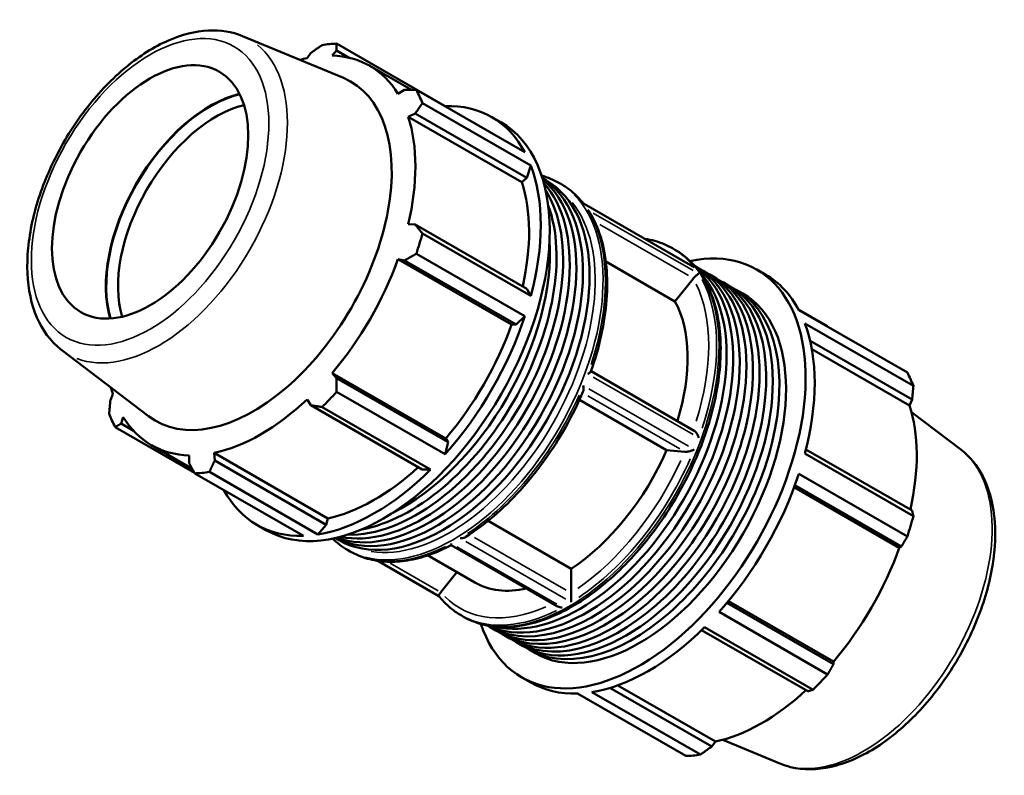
# Model space of a CAD drawing. Header units: millimetres. Extents: x -196 to 1466, y -102 to 1030.
# Tile 7 of 7: x 1023 to 1466, y 690 to 1030. Entities that reach past the tile are written whole.
import ezdxf

# ---------------------------------------------------------------- set-up
doc = ezdxf.new("R2010")
doc.units = ezdxf.units.MM
doc.layers.add('Visible (ISO)', color=7, linetype='Continuous', lineweight=50)
doc.layers.add('Visible Narrow (ISO)', color=7, linetype='Continuous', lineweight=35)

msp = doc.modelspace()

# ---------------------------------------------------------------- linework, layer by layer
at = {"layer": 'Visible (ISO)'}
for p, q in [((1122.953, 1022.558), (1168.372, 1003.674)), ((1163.258, 1013.73), (1165.297, 1016.058)), ((1165.297, 1016.058), (1171.033, 1012.755)), ((1214.195, 991.013), (1165.33, 1019.153)), ((1153.709, 1014.934), (1152.032, 1012.642)), ((1180.265, 1009.135), (1199.051, 998.318)), ((1195.897, 998.3), (1192.901, 996.527)), ((1201.222, 998.324), (1250.087, 970.184)), ((1252.798, 964.179), (1203.933, 992.319)), ((1214.262, 990.814), (1214.195, 991.013)), ((1197.551, 986.226), (1200.697, 987.666)), ((1248.752, 956.741), (1197.551, 986.226)), ((1200.697, 987.666), (1250.897, 958.758)), ((1235.169, 986.081), (1239.235, 983.739)), ((1250.897, 958.758), (1252.798, 964.179)), ((1248.752, 956.741), (1250.897, 958.758)), ((1258.018, 958.489), (1259.758, 957.487)), ((1265.452, 956.41), (1266.563, 955.77)), ((1325.675, 918.818), (1276.481, 947.148)), ((1200.697, 937.633), (1197.551, 937.756)), ((1250.897, 908.724), (1200.697, 937.633)), ((1203.933, 933.632), (1252.798, 905.492)), ((1316.566, 926.976), (1317.677, 926.336)), ((1250.087, 896.366), (1201.222, 924.506)), ((1244.102, 892.615), (1192.901, 922.099)), ((1192.901, 922.099), (1195.897, 921.471)), ((1195.897, 921.471), (1246.097, 892.563)), ((1317.64, 903.046), (1286.549, 920.95)), ((1327.414, 918.527), (1330.388, 916.814)), ((1333.362, 915.101), (1336.336, 913.389)), ((1354.473, 917.378), (1358.539, 915.037)), ((1325.861, 913.268), (1317.64, 903.046)), ((1339.31, 911.676), (1342.284, 909.964)), ((1252.798, 905.492), (1250.897, 908.724)), ((1345.258, 908.251), (1348.232, 906.539)), ((1246.097, 892.563), (1250.087, 896.366)), ((1386.43, 891.83), (1373.333, 899.372)), ((1373.457, 899.14), (1422.322, 871)), ((1244.102, 892.615), (1246.097, 892.563)), ((1425.033, 864.996), (1376.168, 893.135)), ((1378.556, 885.244), (1424.467, 858.806)), ((1041.5, 881.112), (1080.63, 851.308)), ((1379.314, 881.556), (1423.323, 856.213)), ((1214.459, 841.27), (1163.258, 870.755)), ((1165.297, 868.471), (1163.258, 870.755)), ((1326.372, 844.782), (1279.868, 871.561)), ((1215.497, 839.562), (1165.297, 868.471)), ((1064.59, 861.189), (1063.447, 858.596)), ((1165.33, 862.338), (1214.195, 834.199)), ((1152.032, 858.915), (1153.709, 856.248)), ((1153.709, 856.248), (1203.909, 827.34)), ((1313.892, 836.037), (1274.655, 858.633)), ((1424.467, 858.806), (1423.323, 856.213)), ((1207.652, 827.297), (1158.787, 855.437)), ((1446.413, 836.289), (1424.207, 853.204)), ((1068.247, 847.962), (1069.24, 850.888)), ((1073.838, 844.743), (1068.247, 847.962)), ((1065.592, 846.401), (1101.347, 825.811)), ((1081.876, 838.28), (1100.278, 827.683)), ((1214.195, 834.199), (1215.497, 839.562)), ((1215.497, 839.562), (1214.459, 841.27)), ((1098.884, 833.685), (1098.847, 830.204)), ((1161.311, 805.288), (1110.11, 834.773)), ((1110.435, 831.328), (1110.11, 834.773)), ((1322.113, 835.284), (1313.892, 836.037)), ((1376.168, 834.448), (1425.033, 806.309)), ((1424.467, 808.772), (1376.646, 836.31)), ((1160.635, 802.42), (1110.435, 831.328)), ((1150.349, 797.432), (1101.484, 825.572)), ((1108.027, 826.206), (1156.892, 798.067)), ((1203.909, 827.34), (1207.652, 827.297)), ((1422.322, 797.182), (1373.457, 825.322)), ((1371.354, 819.335), (1418.674, 792.086)), ((1371.688, 820.239), (1419.667, 792.61)), ((1160.635, 802.42), (1161.311, 805.288)), ((1233.513, 804.181), (1270.938, 782.629)), ((1129.375, 802.365), (1133.44, 800.024)), ((1156.892, 798.067), (1160.635, 802.42)), ((1164.707, 796.452), (1166.447, 795.45)), ((1170.237, 791.066), (1171.348, 790.426)), ((1264.533, 765.771), (1216.926, 793.186)), ((1419.667, 792.61), (1418.674, 792.086)), ((1211.416, 770.264), (1183.801, 786.166)), ((1206.306, 788.643), (1227.517, 776.428)), ((1219.513, 781.037), (1212.268, 772.028)), ((1270.938, 782.629), (1270.938, 771.653)), ((1389.067, 739.61), (1341.091, 767.238)), ((1341.715, 767.988), (1389.03, 740.742)), ((1337.565, 763.155), (1386.43, 735.015)), ((1221.351, 761.631), (1222.462, 760.992)), ((1234.103, 756.489), (1237.077, 754.777)), ((1329.663, 754.923), (1377.479, 727.387)), ((1379.887, 728.114), (1331.022, 756.253)), ((1240.051, 753.064), (1243.025, 751.352)), ((1245.999, 749.639), (1248.973, 747.927)), ((1251.947, 746.214), (1254.921, 744.502)), ((1389.03, 740.742), (1389.067, 739.61)), ((1248.679, 733.662), (1252.744, 731.321)), ((1334.205, 702.467), (1288.321, 728.89)), ((1291.914, 730.079), (1335.882, 704.76)), ((1322.584, 698.249), (1273.719, 726.388)), ((1280.262, 727.023), (1329.127, 698.883)), ((1364.96, 694.844), (1339.185, 705.56)), ((1335.882, 704.76), (1334.205, 702.467))]:
    msp.add_line(p, q, dxfattribs=at)
msp.add_ellipse((1081.322, 952.356), major_axis=(31.19, 54.161), ratio=0.5780931, dxfattribs=at)
for centre, major_axis, start_param, end_param in [((1133.407, 922.362), (52.897, 91.858), 0.3435016, 0.4380292), ((1131.071, 923.708), (-49.195, -85.428), 3.6196245, 3.6689497), ((1131.071, 923.708), (49.195, 85.428), 5.975819, 6.5866842), ((1127.789, 925.597), (43.993, 76.395), 3.0670602, 6.3577178), ((1133.407, 922.362), (52.897, 91.858), 5.8412887, 5.9358163), ((1108.428, 936.747), (33.2, 57.653), 0.4993454, 2.6422473), ((1108.428, 936.747), (-33.061, -57.411), 3.6373526, 5.7874253), ((1111.08, 935.22), (31.19, 54.161), 0.495192, 2.6464007), ((1182.272, 894.223), (52.897, 91.858), 5.9358163, 6.6266869), ((1131.071, 923.708), (49.195, 85.428), 5.1904208, 5.8012861), ((1186.338, 891.881), (52.897, 91.858), 3.1415927, 6.2831853), ((1182.272, 894.223), (-52.897, -91.858), 2.0088255, 2.6996961), ((1210.129, 878.181), (46.656, 81.019), 3.1686118, 6.2561661), ((1207.155, 879.894), (46.656, 81.019), 3.2406607, 6.1841173), ((1213.103, 876.468), (46.656, 81.019), 3.1415927, 6.2831853), ((1204.181, 881.606), (46.656, 81.019), 3.3268272, 6.0979507), ((1182.272, 894.223), (49.195, 85.428), 5.2072079, 5.8012861), ((1201.207, 883.319), (46.656, 81.019), 3.4367155, 5.9880624), ((1198.233, 885.031), (-46.656, -81.019), 0.4500428, 2.6915498), ((1133.407, 922.362), (-52.897, -91.858), 1.9142979, 2.0088255), ((1195.259, 886.744), (-46.656, -81.019), 0.7129702, 2.4286224), ((1301.576, 825.52), (52.897, 91.858), 2.6681031, 6.7566749), ((1131.071, 923.708), (49.195, 85.428), 4.4050227, 5.0158879), ((1280.759, 837.508), (46.656, 81.019), 3.1224817, 6.3022963), ((1277.785, 839.221), (46.656, 81.019), 3.1911894, 6.2335885), ((1274.811, 840.933), (46.656, 81.019), 3.3130577, 6.1117203), ((1283.733, 835.795), (46.656, 81.019), 3.1415927, 6.2831853), ((1286.707, 834.083), (46.656, 81.019), 3.1098396, 6.3149383), ((1289.68, 832.37), (46.656, 81.019), 3.1415927, 6.2831853), ((1305.642, 823.179), (52.897, 91.858), 5.9358163, 6.2831853), ((1292.654, 830.658), (46.656, 81.019), 3.1098396, 6.3149383), ((1295.628, 828.945), (46.656, 81.019), 3.1415927, 6.2831853), ((1298.602, 827.233), (46.656, 81.019), 3.1098396, 6.3149383), ((1301.576, 825.52), (46.656, 81.019), 3.1415927, 6.2831853), ((1267.19, 845.321), (39.673, 68.893), 5.0866754, 5.9527361), ((1182.272, 894.223), (-52.897, -91.858), 1.2234273, 1.9142979), ((1182.272, 894.223), (49.195, 85.428), 4.4050227, 5.0158879), ((1305.642, 823.179), (-52.897, -91.858), 2.0088255, 2.6996961), ((1354.507, 795.039), (52.897, 91.858), 5.8412887, 5.9358163), ((1131.071, 923.708), (-49.195, -85.428), 5.7558282, 5.8012861), ((1133.407, 922.362), (-52.897, -91.858), 1.1288997, 1.2234273), ((1131.071, 923.708), (49.195, 85.428), 3.6196245, 4.2304897), ((1356.843, 793.694), (-49.195, -85.428), 2.0656152, 2.6596934), ((1133.407, 922.362), (-52.897, -91.858), 5.8412887, 5.9358163), ((1131.071, 923.708), (-49.195, -85.428), 5.975819, 6.5866842), ((1267.19, 845.321), (-39.673, -68.893), 0.8501806, 1.7639459), ((1133.407, 922.362), (-52.897, -91.858), 0.3435016, 0.4380292), ((1182.272, 894.223), (-52.897, -91.858), 0.4380292, 1.1288997), ((1182.272, 894.223), (49.195, 85.428), 3.6196245, 4.213542), ((1305.642, 823.179), (-52.897, -91.858), 1.2234273, 1.9142979), ((1182.272, 894.223), (-52.897, -91.858), 5.9396837, 6.6266869), ((1354.507, 795.039), (-52.897, -91.858), 1.9142979, 2.0088255), ((1356.843, 793.694), (-49.195, -85.428), 1.26343, 1.8742952), ((1267.19, 845.321), (-39.673, -68.893), 0, 0.4868415), ((1305.642, 823.179), (-52.897, -91.858), 0.4380292, 1.1288997), ((1354.507, 795.039), (-52.897, -91.858), 1.1288997, 1.2234273), ((1305.642, 823.179), (-52.897, -91.858), 0, 0.3435016), ((1356.843, 793.694), (-49.195, -85.428), 0.4780318, 1.0719493), ((1354.507, 795.039), (-52.897, -91.858), 0.3435016, 0.4380292)]:
    msp.add_ellipse(centre, major_axis=major_axis, ratio=0.5780931, start_param=start_param, end_param=end_param, dxfattribs=at)
for points, knots in [([(1122.953, 1022.558), (1118.224, 1024.524), (1112.995, 1025.344), (1101.71, 1024.794), (1095.613, 1023.221), (1083.083, 1017.732), (1076.646, 1013.653), (1064.319, 1003.483), (1058.435, 997.379), (1047.816, 983.824), (1043.077, 976.383), (1035.17, 960.877), (1032.001, 952.815), (1027.547, 936.794), (1026.27, 928.839), (1025.834, 913.764), (1026.681, 906.644), (1030.612, 894.16), (1033.643, 888.732), (1038.915, 883.247), (1040.169, 882.126), (1041.5, 881.112)], [5.5742533, 5.5742533, 5.5742533, 5.5742533, 5.8554196, 5.8554196, 6.1645876, 6.1645876, 6.4954721, 6.4954721, 6.8279974, 6.8279974, 7.1584835, 7.1584835, 7.4884951, 7.4884951, 7.8199764, 7.8199764, 8.1529457, 8.1529457, 8.4749363, 8.4749363, 8.566781, 8.566781, 8.566781, 8.566781]), ([(1266.563, 955.77), (1267.32, 955.335), (1268.059, 954.87), (1269.501, 953.882), (1270.204, 953.359), (1271.573, 952.258), (1272.238, 951.679), (1273.528, 950.468), (1274.153, 949.835), (1275.359, 948.522), (1275.939, 947.842), (1276.498, 947.138)], [0.78346445, 0.78346445, 0.78346445, 0.78346445, 0.82858216, 0.82858216, 0.87369986, 0.87369986, 0.91881757, 0.91881757, 0.96393527, 0.96393527, 1.00872596, 1.00872596, 1.00872596, 1.00872596]), ([(1276.333, 947.154), (1276.334, 947.155), (1276.334, 947.155), (1276.397, 947.17), (1276.446, 947.168), (1276.481, 947.148)], [-0.526214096, -0.526214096, -0.526214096, -0.526214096, -0.525305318, -0.525305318, -0.445581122, -0.445581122, -0.445581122, -0.445581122]), ([(1279.258, 943.187), (1279.202, 943.279), (1279.141, 943.37), (1278.872, 943.747), (1278.633, 944.013), (1278.37, 944.251), (1278.368, 944.252), (1278.366, 944.254)], [-0.13962116, -0.13962116, -0.13962116, -0.13962116, -0.10698258, -0.10698258, 0, 0, 0.00071391, 0.00071391, 0.00071391, 0.00071391]), ([(1279.258, 943.187), (1281.324, 939.824), (1282.995, 936.044), (1285.514, 927.805), (1286.364, 923.346), (1287.236, 913.904), (1287.258, 908.922), (1286.488, 898.603), (1285.695, 893.268), (1283.328, 882.426), (1281.755, 876.92), (1279.82, 871.425)], [1.08769472, 1.08769472, 1.08769472, 1.08769472, 1.27872255, 1.27872255, 1.46975037, 1.46975037, 1.6607782, 1.6607782, 1.85180602, 1.85180602, 2.04283385, 2.04283385, 2.04283385, 2.04283385]), ([(1304.113, 931.235), (1305.668, 931.008), (1307.19, 930.688), (1311.457, 929.499), (1314.102, 928.395), (1316.566, 926.976)], [0.55820295, 0.55820295, 0.55820295, 0.55820295, 0.63646467, 0.63646467, 0.78346445, 0.78346445, 0.78346445, 0.78346445]), ([(1317.677, 926.336), (1322.778, 923.398), (1327.086, 919.105), (1333.775, 908.21), (1336.1, 901.543), (1338.53, 886.425), (1338.571, 877.924), (1336.331, 860.056), (1334.042, 850.689), (1327.387, 832.054), (1323.027, 822.79), (1312.679, 805.279), (1306.694, 797.033), (1293.682, 782.372), (1286.655, 775.961), (1272.229, 765.626), (1264.829, 761.708), (1250.392, 756.838), (1243.348, 755.874), (1231.63, 757), (1226.769, 758.511), (1222.462, 760.992)], [0.7834645, 0.7834645, 0.7834645, 0.7834645, 1.0877945, 1.0877945, 1.402293, 1.402293, 1.7258108, 1.7258108, 2.0501322, 2.0501322, 2.3737129, 2.3737129, 2.6970029, 2.6970029, 3.0206592, 3.0206592, 3.3450471, 3.3450471, 3.6680671, 3.6680671, 3.9250571, 3.9250571, 3.9250571, 3.9250571]), ([(1325.675, 918.818), (1325.905, 918.686), (1326.124, 918.534), (1326.331, 918.364), (1326.333, 918.362), (1326.335, 918.36)], [-0.080530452, -0.080530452, -0.080530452, -0.080530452, 0, 0, 0.000917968, 0.000917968, 0.000917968, 0.000917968]), ([(1328.369, 915.459), (1328.368, 915.459), (1328.367, 915.459), (1328.274, 915.426), (1328.157, 915.365), (1327.879, 915.186), (1327.716, 915.066), (1327.349, 914.77), (1327.144, 914.591), (1326.753, 914.224), (1326.575, 914.048), (1326.235, 913.694), (1326.079, 913.523), (1325.93, 913.35)], [-0.4668754, -0.4668754, -0.4668754, -0.4668754, -0.46616789, -0.46616789, -0.36014329, -0.36014329, -0.25411533, -0.25411533, -0.14934074, -0.14934074, -0.06971197, -0.06971197, 0, 0, 0, 0]), ([(1278.366, 870.367), (1278.368, 870.368), (1278.37, 870.368), (1278.633, 870.499), (1278.872, 870.631), (1279.285, 870.887), (1279.461, 871.014), (1279.708, 871.238), (1279.79, 871.338), (1279.82, 871.425)], [-0.4668754, -0.4668754, -0.4668754, -0.4668754, -0.46616789, -0.46616789, -0.36014329, -0.36014329, -0.25411533, -0.25411533, -0.15962053, -0.15962053, -0.15962053, -0.15962053]), ([(1276.371, 862.532), (1276.409, 862.622), (1276.44, 862.722), (1276.53, 863.105), (1276.551, 863.43), (1276.519, 864.196), (1276.449, 864.655), (1276.334, 865.119), (1276.334, 865.121), (1276.333, 865.124)], [-0.31303741, -0.31303741, -0.31303741, -0.31303741, -0.26757709, -0.26757709, -0.14808652, -0.14808652, 0, 0, 0.00091797, 0.00091797, 0.00091797, 0.00091797]), ([(1276.371, 862.532), (1274.08, 857.129), (1271.455, 851.787), (1265.63, 841.411), (1262.43, 836.377), (1255.564, 826.792), (1251.898, 822.24), (1244.225, 813.776), (1240.219, 809.865), (1231.998, 802.82), (1227.785, 799.686), (1223.537, 796.996)], [2.14616656, 2.14616656, 2.14616656, 2.14616656, 2.33537118, 2.33537118, 2.52457581, 2.52457581, 2.71378043, 2.71378043, 2.90298506, 2.90298506, 3.09218968, 3.09218968, 3.09218968, 3.09218968]), ([(1326.372, 844.782), (1326.379, 844.778), (1326.387, 844.773), (1326.575, 844.661), (1326.753, 844.511), (1327.144, 844.1), (1327.349, 843.822), (1327.716, 843.226), (1327.879, 842.904), (1328.157, 842.249), (1328.274, 841.913), (1328.367, 841.577), (1328.368, 841.574), (1328.369, 841.572)], [-0.40329382, -0.40329382, -0.40329382, -0.40329382, -0.40003807, -0.40003807, -0.31968981, -0.31968981, -0.21396854, -0.21396854, -0.10698258, -0.10698258, 0, 0, 0.00071391, 0.00071391, 0.00071391, 0.00071391]), ([(1326.335, 836.33), (1326.333, 836.329), (1326.331, 836.328), (1325.952, 836.148), (1325.527, 835.974), (1324.717, 835.693), (1324.333, 835.577), (1323.67, 835.416), (1323.389, 835.359), (1322.874, 835.283), (1322.64, 835.263), (1322.343, 835.263), (1322.258, 835.268), (1322.182, 835.277)], [-0.5262141, -0.5262141, -0.5262141, -0.5262141, -0.52530532, -0.52530532, -0.37870141, -0.37870141, -0.26040716, -0.26040716, -0.17478895, -0.17478895, -0.09543135, -0.09543135, -0.05964514, -0.05964514, -0.05964514, -0.05964514]), ([(1446.413, 836.289), (1450.488, 833.186), (1453.821, 829.075), (1459.01, 819.038), (1460.71, 812.976), (1462.252, 799.383), (1461.956, 791.768), (1459.346, 776.002), (1457.02, 767.849), (1450.627, 751.861), (1446.57, 744.027), (1437.127, 729.405), (1431.744, 722.617), (1420.124, 710.724), (1413.884, 705.626), (1401.065, 697.683), (1394.481, 694.841), (1381.711, 691.975), (1375.494, 691.873), (1368.105, 693.679), (1366.505, 694.202), (1364.96, 694.844)], [0.8579969, 0.8579969, 0.8579969, 0.8579969, 1.1391632, 1.1391632, 1.4483312, 1.4483312, 1.7792157, 1.7792157, 2.111741, 2.111741, 2.4422271, 2.4422271, 2.7722387, 2.7722387, 3.10372, 3.10372, 3.4366893, 3.4366893, 3.7586799, 3.7586799, 3.8505246, 3.8505246, 3.8505246, 3.8505246]), ([(1216.926, 793.186), (1216.924, 793.187), (1216.923, 793.195), (1216.919, 793.251), (1216.918, 793.344), (1216.919, 793.602), (1216.92, 793.768), (1216.922, 793.966), (1216.922, 793.967), (1216.922, 793.969)], [-0.25250118, -0.25250118, -0.25250118, -0.25250118, -0.21368064, -0.21368064, -0.10576303, -0.10576303, 0, 0, 0.00084632, 0.00084632, 0.00084632, 0.00084632]), ([(1220.989, 796.31), (1220.992, 796.31), (1220.994, 796.31), (1221.35, 796.318), (1221.703, 796.357), (1222.394, 796.497), (1222.736, 796.601), (1223.221, 796.814), (1223.384, 796.9), (1223.537, 796.996)], [-0.46698002, -0.46698002, -0.46698002, -0.46698002, -0.46614112, -0.46614112, -0.36130531, -0.36130531, -0.25433383, -0.25433383, -0.19657638, -0.19657638, -0.19657638, -0.19657638]), ([(1216.926, 793.186), (1213.612, 791.463), (1210.298, 790.024), (1203.735, 787.747), (1200.485, 786.909), (1194.115, 785.867), (1190.993, 785.661), (1184.949, 785.903), (1182.026, 786.351), (1176.457, 787.903), (1173.812, 789.007), (1171.348, 790.426)], [3.19006192, 3.19006192, 3.19006192, 3.19006192, 3.33705798, 3.33705798, 3.48405777, 3.48405777, 3.63105755, 3.63105755, 3.77805733, 3.77805733, 3.92505711, 3.92505711, 3.92505711, 3.92505711]), ([(1212.202, 771.944), (1212.133, 771.851), (1212.068, 771.76), (1211.869, 771.474), (1211.755, 771.295), (1211.566, 770.964), (1211.496, 770.819), (1211.384, 770.535), (1211.363, 770.417), (1211.382, 770.316), (1211.391, 770.295), (1211.404, 770.279)], [-0.47036942, -0.47036942, -0.47036942, -0.47036942, -0.43422131, -0.43422131, -0.35406116, -0.35406116, -0.26757709, -0.26757709, -0.14808652, -0.14808652, -0.10676899, -0.10676899, -0.10676899, -0.10676899]), ([(1270.94, 771.563), (1270.947, 771.355), (1270.955, 771.123), (1270.968, 770.623), (1270.974, 770.362), (1270.985, 769.768), (1270.989, 769.439), (1270.995, 768.81), (1270.996, 768.509), (1270.995, 767.972), (1270.994, 767.73), (1270.991, 767.519), (1270.991, 767.517), (1270.991, 767.516)], [-0.47026394, -0.47026394, -0.47026394, -0.47026394, -0.39476528, -0.39476528, -0.31655813, -0.31655813, -0.21368064, -0.21368064, -0.10576303, -0.10576303, 0, 0, 0.00084632, 0.00084632, 0.00084632, 0.00084632]), ([(1221.351, 761.631), (1220.594, 762.067), (1219.855, 762.532), (1218.413, 763.52), (1217.709, 764.042), (1216.341, 765.144), (1215.676, 765.722), (1214.386, 766.934), (1213.76, 767.566), (1212.551, 768.884), (1211.967, 769.569), (1211.404, 770.279)], [3.92505711, 3.92505711, 3.92505711, 3.92505711, 3.97017481, 3.97017481, 4.01529252, 4.01529252, 4.06041022, 4.06041022, 4.10552792, 4.10552792, 4.15064563, 4.15064563, 4.15064563, 4.15064563]), ([(1266.925, 765.174), (1266.922, 765.174), (1266.919, 765.174), (1266.564, 765.18), (1266.211, 765.216), (1265.52, 765.356), (1265.178, 765.461), (1264.75, 765.654), (1264.639, 765.71), (1264.533, 765.771)], [-0.46698002, -0.46698002, -0.46698002, -0.46698002, -0.46614112, -0.46614112, -0.36130531, -0.36130531, -0.25433383, -0.25433383, -0.21585363, -0.21585363, -0.21585363, -0.21585363])]:
    msp.add_open_spline(points, degree=3, knots=knots, dxfattribs=at)
for points, weights in [([(1153.709, 1014.934), (1156.183, 1016.697), (1158.787, 1018.518)], [1.00322446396, 1.00202000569, 1]), ([(1165.33, 1019.153), (1165.3, 1017.581), (1165.297, 1016.058)], [1, 1.00202000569, 1.00322446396]), ([(1195.897, 998.3), (1198.492, 998.319), (1201.222, 998.324)], [1.00322446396, 1.00202000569, 1]), ([(1203.933, 992.319), (1202.269, 989.953), (1200.697, 987.666)], [1, 1.00202000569, 1.00322446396]), ([(1200.697, 937.633), (1202.269, 935.681), (1203.933, 933.632)], [1.00322446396, 1.00202000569, 1]), ([(1201.222, 924.506), (1198.492, 922.965), (1195.897, 921.471)], [1, 1.00202000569, 1.00322446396]), ([(1386.567, 891.591), (1386.499, 891.71), (1386.43, 891.83)], [1.00020142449, 1.00010174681, 1]), ([(1165.297, 868.471), (1165.3, 865.475), (1165.33, 862.338)], [1.00322446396, 1.00202000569, 1]), ([(1424.467, 858.806), (1424.757, 861.83), (1425.033, 864.996)], [1.00322446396, 1.00202000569, 1]), ([(1062.881, 852.406), (1063.157, 855.571), (1063.447, 858.596)], [1, 1.00202000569, 1.00322446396]), ([(1158.787, 855.437), (1156.183, 855.858), (1153.709, 856.248)], [1, 1.00202000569, 1.00322446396]), ([(1068.247, 847.962), (1066.933, 847.205), (1065.592, 846.401)], [1.00322446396, 1.00202000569, 1]), ([(1101.484, 825.572), (1100.125, 827.943), (1098.847, 830.204)], [1, 1.00202000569, 1.00322446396]), ([(1110.435, 831.328), (1109.242, 828.827), (1108.027, 826.206)], [1.00322446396, 1.00202000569, 1]), ([(1425.033, 806.309), (1424.757, 807.558), (1424.467, 808.772)], [1, 1.00202000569, 1.00322446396]), ([(1419.667, 792.61), (1420.981, 794.842), (1422.322, 797.182)], [1.00322446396, 1.00202000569, 1]), ([(1386.43, 735.015), (1387.789, 737.352), (1389.067, 739.61)], [1, 1.00202000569, 1.00322446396]), ([(1377.479, 727.387), (1378.671, 727.736), (1379.887, 728.114)], [1.00322446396, 1.00202000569, 1]), ([(1329.127, 698.883), (1331.731, 700.704), (1334.205, 702.467)], [1, 1.00202000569, 1.00322446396])]:
    msp.add_rational_spline(points, weights, degree=2, dxfattribs=at)
for points in [[(1257.63, 959.689), (1260.388, 958.914), (1263.009, 957.817), (1265.452, 956.41)], [(1325.93, 913.35), (1325.906, 913.323), (1325.883, 913.296), (1325.861, 913.268)], [(1322.182, 835.277), (1322.158, 835.279), (1322.135, 835.282), (1322.113, 835.284)], [(1170.237, 791.066), (1167.794, 792.473), (1165.529, 794.189), (1163.474, 796.185)], [(1212.268, 772.028), (1212.246, 772.001), (1212.224, 771.973), (1212.202, 771.944)], [(1270.938, 771.653), (1270.938, 771.624), (1270.939, 771.594), (1270.94, 771.563)]]:
    msp.add_open_spline(points, degree=3, dxfattribs=at)
at = {"layer": 'Visible Narrow (ISO)'}
for p, q in [((1278.833, 945.715), (1323.835, 919.8)), ((1325.868, 916.899), (1280.866, 942.814)), ((1283.795, 937.614), (1323.712, 914.627)), ((1280.866, 868.927), (1325.868, 843.012)), ((1278.377, 860.502), (1319.876, 836.604)), ((1323.835, 837.769), (1278.833, 863.685)), ((1223.489, 794.871), (1268.491, 768.955)), ((1268.646, 772.884), (1227.356, 796.661)), ((1264.425, 766.614), (1219.423, 792.529)), ((1211.002, 772.635), (1189.386, 785.083))]:
    msp.add_line(p, q, dxfattribs=at)
msp.add_ellipse((1081.322, 952.356), major_axis=(37.738, 65.533), ratio=0.5780931, dxfattribs=at)
for centre, major_axis, start_param, end_param in [((1085.28, 950.077), (40.84, 70.92), 3.2315931, 6.1931849), ((1218.956, 873.098), (47.608, 82.672), 6.0612761, 6.2715059), ((1217.844, 873.738), (-47.608, -82.672), 0.1570796, 2.984513), ((1216.077, 874.756), (46.36, 80.506), 3.3600034, 6.0647745), ((1218.956, 873.098), (47.608, 82.672), 5.0517446, 5.9399623), ((1267.19, 845.321), (46.36, 80.506), 6.2631678, 6.3032028), ((1268.958, 844.303), (47.608, 82.672), 6.0612761, 6.2715059), ((1270.069, 843.664), (47.608, 82.672), 3.2986723, 6.1261057), ((1267.19, 845.321), (46.36, 80.506), 5.0771933, 5.9157823), ((1268.958, 844.303), (47.608, 82.672), 5.0517446, 5.9399623), ((1218.956, 873.098), (-47.608, -82.672), 0.8629544, 1.7511721), ((1267.19, 845.321), (-46.36, -80.506), 0.8871978, 1.7269287), ((1268.958, 844.303), (47.608, 82.672), 4.004547, 4.8927647), ((1402.634, 767.325), (40.84, 70.92), 3.3657515, 6.0590264), ((1218.956, 873.098), (-47.608, -82.672), 0.037666, 0.715654), ((1267.19, 845.321), (-46.36, -80.506), 6.1225218, 6.9503051), ((1268.958, 844.303), (-47.608, -82.672), 0.037666, 0.715654)]:
    msp.add_ellipse(centre, major_axis=major_axis, ratio=0.5780931, start_param=start_param, end_param=end_param, dxfattribs=at)

doc.saveas('drawing.dxf')
